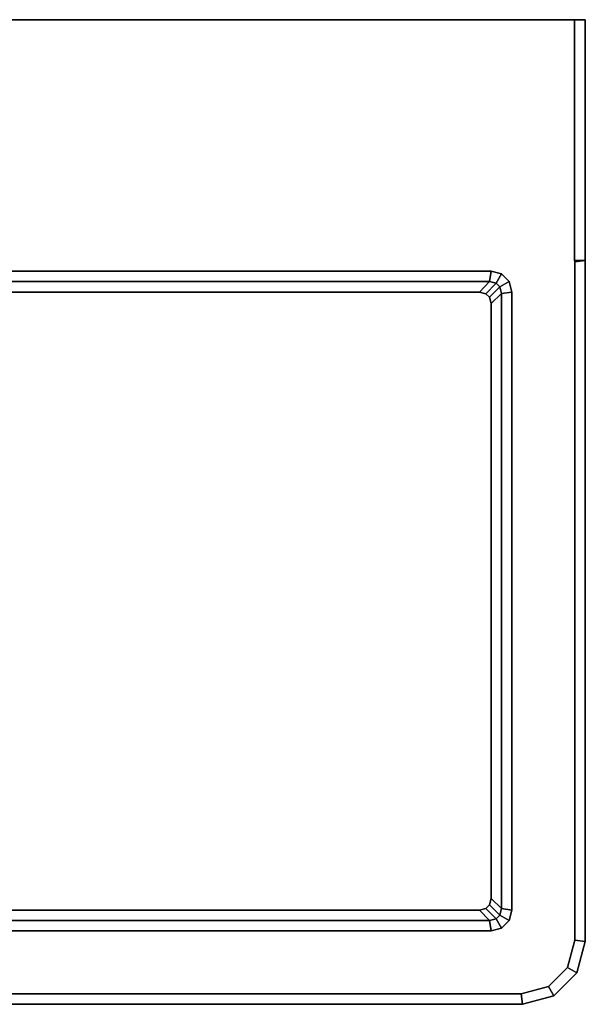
# Model space of a CAD drawing. Extents: x 0 to 1, y -0.47 to 0.
# Tile 3 of 3: x 0.73 to 1, y -0.47 to 0. Entities that reach past the tile are written whole.
import ezdxf

# ---------------------------------------------------------------- set-up
doc = ezdxf.new("R2010")
doc.units = 0
doc.layers.add('L4_BECKEN_045410', color=7, linetype='CONTINUOUS')

msp = doc.modelspace()

# ---------------------------------------------------------------- linework, layer by layer
at = {"layer": 'L4_BECKEN_045410', "color": 7}
for points, invisible_edges in [([(0, -0.44), (0, 0), (1, 0), (0, -0.44)], 12), ([(0, -0.44), (1, 0), (0.995981, -0.455), (0, -0.44)], 15), ([(1, 0, 0.125), (1, 0), (0, 0), (1, 0, 0.125)], 12), ([(0.005176, 0, 0.13), (1, 0, 0.125), (0, 0), (0.005176, 0, 0.13)], 15), ([(0.994824, -0.115, 0.13), (0.994824, 0, 0.13), (0.005176, 0, 0.13), (0.994824, -0.115, 0.13)], 12), ([(0.994824, -0.115, 0.13), (0.005176, 0, 0.13), (0.005176, -0.115, 0.13), (0.994824, -0.115, 0.13)], 13), ([(0.005176, 0, 0.13), (0.994824, 0, 0.13), (1, 0, 0.125), (0.005176, 0, 0.13)], 12), ([(0.994824, -0.115, 0.13), (1, -0.115, 0.125), (1, 0, 0.125), (0.994824, -0.115, 0.13)], 12), ([(1, 0, 0.125), (0.994824, 0, 0.13), (0.994824, -0.115, 0.13), (1, 0, 0.125)], 12), ([(1, 0), (1, -0.44), (0.995981, -0.455), (1, 0)], 12), ([(1, -0.44), (1, 0), (1, 0, 0.125), (1, -0.44)], 12), ([(1, -0.44), (1, 0, 0.125), (1, -0.115, 0.125), (1, -0.44)], 13), ([(0.994824, -0.115, 0.13), (0.005176, -0.115, 0.13), (0.045, -0.12, 0.13), (0.994824, -0.115, 0.13)], 15), ([(0.994824, -0.115, 0.13), (0.045, -0.12, 0.13), (0.955, -0.12, 0.13), (0.994824, -0.115, 0.13)], 13), ([(0.994824, -0.115, 0.13), (0.955, -0.12, 0.13), (0.96, -0.12134, 0.13), (0.994824, -0.115, 0.13)], 13), ([(0.96, -0.12134, 0.13), (0.96366, -0.125, 0.13), (0.994824, -0.115, 0.13), (0.96, -0.12134, 0.13)], 14), ([(0.96366, -0.125, 0.13), (0.965, -0.13, 0.13), (0.994824, -0.115, 0.13), (0.96366, -0.125, 0.13)], 14), ([(0.965, -0.13, 0.13), (0.995, -0.439342, 0.13), (0.994824, -0.115, 0.13), (0.965, -0.13, 0.13)], 15), ([(1, -0.115, 0.125), (0.994824, -0.115, 0.13), (0.995, -0.115658, 0.13), (1, -0.115, 0.125)], 8), ([(0.995, -0.439342, 0.13), (0.995, -0.115658, 0.13), (0.994824, -0.115, 0.13), (0.995, -0.439342, 0.13)], 12), ([(1, -0.44, 0.125), (1, -0.115, 0.125), (0.995, -0.115658, 0.13), (1, -0.44, 0.125)], 12), ([(0.995, -0.115658, 0.13), (0.995, -0.439342, 0.13), (1, -0.44, 0.125), (0.995, -0.115658, 0.13)], 12), ([(1, -0.115, 0.125), (1, -0.44, 0.125), (1, -0.44), (1, -0.115, 0.125)], 12), ([(0.955, -0.12, 0.13), (0.045, -0.12, 0.13), (0.045657, -0.12499, 0.125), (0.955, -0.12, 0.13)], 12), ([(0.045657, -0.12499, 0.125), (0.954343, -0.12499, 0.125), (0.955, -0.12, 0.13), (0.045657, -0.12499, 0.125)], 12), ([(0.96, -0.12134, 0.13), (0.955, -0.12, 0.13), (0.954343, -0.12499, 0.125), (0.96, -0.12134, 0.13)], 12), ([(0.954343, -0.12499, 0.125), (0.957417, -0.125814, 0.125), (0.96, -0.12134, 0.13), (0.954343, -0.12499, 0.125)], 12), ([(0.96366, -0.125, 0.13), (0.96, -0.12134, 0.13), (0.957417, -0.125814, 0.125), (0.96366, -0.125, 0.13)], 12), ([(0.954343, -0.12499, 0.035), (0.045657, -0.12499, 0.035), (0.050548, -0.12999, 0.03), (0.954343, -0.12499, 0.035)], 12), ([(0.045657, -0.12499, 0.035), (0.954343, -0.12499, 0.035), (0.954343, -0.12499, 0.125), (0.045657, -0.12499, 0.035)], 12), ([(0.954343, -0.12499, 0.125), (0.045657, -0.12499, 0.125), (0.045657, -0.12499, 0.035), (0.954343, -0.12499, 0.125)], 12), ([(0.050548, -0.12999, 0.03), (0.949452, -0.12999, 0.03), (0.954343, -0.12499, 0.035), (0.050548, -0.12999, 0.03)], 12), ([(0.957417, -0.125814, 0.035), (0.954343, -0.12499, 0.035), (0.949452, -0.12999, 0.03), (0.957417, -0.125814, 0.035)], 12), ([(0.949452, -0.12999, 0.03), (0.952467, -0.130786, 0.03), (0.957417, -0.125814, 0.035), (0.949452, -0.12999, 0.03)], 12), ([(0.959186, -0.127583, 0.035), (0.957417, -0.125814, 0.035), (0.952467, -0.130786, 0.03), (0.959186, -0.127583, 0.035)], 12), ([(0.954343, -0.12499, 0.035), (0.957417, -0.125814, 0.035), (0.957417, -0.125814, 0.125), (0.954343, -0.12499, 0.035)], 12), ([(0.957417, -0.125814, 0.125), (0.954343, -0.12499, 0.125), (0.954343, -0.12499, 0.035), (0.957417, -0.125814, 0.125)], 12), ([(0.957417, -0.125814, 0.125), (0.959186, -0.127583, 0.125), (0.96366, -0.125, 0.13), (0.957417, -0.125814, 0.125)], 12), ([(0.957417, -0.125814, 0.035), (0.959186, -0.127583, 0.035), (0.959186, -0.127583, 0.125), (0.957417, -0.125814, 0.035)], 12), ([(0.959186, -0.127583, 0.125), (0.957417, -0.125814, 0.125), (0.957417, -0.125814, 0.035), (0.959186, -0.127583, 0.125)], 12), ([(0.965, -0.13, 0.13), (0.96366, -0.125, 0.13), (0.959186, -0.127583, 0.125), (0.965, -0.13, 0.13)], 12), ([(0.952467, -0.130786, 0.03), (0.050548, -0.12999, 0.03), (0.045798, -0.132497, 0.03), (0.952467, -0.130786, 0.03)], 15), ([(0.952467, -0.130786, 0.03), (0.045798, -0.132497, 0.03), (0.047533, -0.424214, 0.03), (0.952467, -0.130786, 0.03)], 15), ([(0.047533, -0.424214, 0.03), (0.954202, -0.422503, 0.03), (0.952467, -0.130786, 0.03), (0.047533, -0.424214, 0.03)], 15), ([(0.952467, -0.130786, 0.03), (0.949452, -0.12999, 0.03), (0.050548, -0.12999, 0.03), (0.952467, -0.130786, 0.03)], 12), ([(0.952467, -0.130786, 0.03), (0.954202, -0.132497, 0.03), (0.959186, -0.127583, 0.035), (0.952467, -0.130786, 0.03)], 12), ([(0.95501, -0.135468, 0.03), (0.954202, -0.132497, 0.03), (0.952467, -0.130786, 0.03), (0.95501, -0.135468, 0.03)], 12), ([(0.954202, -0.422503, 0.03), (0.95501, -0.135468, 0.03), (0.952467, -0.130786, 0.03), (0.954202, -0.422503, 0.03)], 15), ([(0.96001, -0.130657, 0.035), (0.959186, -0.127583, 0.035), (0.954202, -0.132497, 0.03), (0.96001, -0.130657, 0.035)], 12), ([(0.954202, -0.132497, 0.03), (0.95501, -0.135468, 0.03), (0.96001, -0.130657, 0.035), (0.954202, -0.132497, 0.03)], 12), ([(0.96001, -0.424343, 0.035), (0.96001, -0.130657, 0.035), (0.95501, -0.135468, 0.03), (0.96001, -0.424343, 0.035)], 12), ([(0.959186, -0.127583, 0.035), (0.96001, -0.130657, 0.035), (0.96001, -0.130657, 0.125), (0.959186, -0.127583, 0.035)], 12), ([(0.96001, -0.130657, 0.125), (0.959186, -0.127583, 0.125), (0.959186, -0.127583, 0.035), (0.96001, -0.130657, 0.125)], 12), ([(0.959186, -0.127583, 0.125), (0.96001, -0.130657, 0.125), (0.965, -0.13, 0.13), (0.959186, -0.127583, 0.125)], 12), ([(0.965, -0.425, 0.13), (0.965, -0.13, 0.13), (0.96001, -0.130657, 0.125), (0.965, -0.425, 0.13)], 12), ([(0.96001, -0.130657, 0.035), (0.96001, -0.424343, 0.035), (0.96001, -0.424343, 0.125), (0.96001, -0.130657, 0.035)], 12), ([(0.96001, -0.424343, 0.125), (0.96001, -0.130657, 0.125), (0.96001, -0.130657, 0.035), (0.96001, -0.424343, 0.125)], 12), ([(0.96001, -0.130657, 0.125), (0.96001, -0.424343, 0.125), (0.965, -0.425, 0.13), (0.96001, -0.130657, 0.125)], 12), ([(0.965, -0.13, 0.13), (0.965, -0.425, 0.13), (0.995, -0.439342, 0.13), (0.965, -0.13, 0.13)], 14), ([(0.954202, -0.422503, 0.03), (0.95501, -0.419532, 0.03), (0.95501, -0.135468, 0.03), (0.954202, -0.422503, 0.03)], 12), ([(0.95501, -0.135468, 0.03), (0.95501, -0.419532, 0.03), (0.96001, -0.424343, 0.035), (0.95501, -0.135468, 0.03)], 12), ([(0.047533, -0.424214, 0.03), (0.949452, -0.42501, 0.03), (0.954202, -0.422503, 0.03), (0.047533, -0.424214, 0.03)], 15), ([(0.949452, -0.42501, 0.03), (0.952467, -0.424214, 0.03), (0.954202, -0.422503, 0.03), (0.949452, -0.42501, 0.03)], 12), ([(0.954202, -0.422503, 0.03), (0.952467, -0.424214, 0.03), (0.957417, -0.429186, 0.035), (0.954202, -0.422503, 0.03)], 12), ([(0.95501, -0.419532, 0.03), (0.954202, -0.422503, 0.03), (0.959186, -0.427417, 0.035), (0.95501, -0.419532, 0.03)], 12), ([(0.957417, -0.429186, 0.035), (0.959186, -0.427417, 0.035), (0.954202, -0.422503, 0.03), (0.957417, -0.429186, 0.035)], 12), ([(0.959186, -0.427417, 0.035), (0.96001, -0.424343, 0.035), (0.95501, -0.419532, 0.03), (0.959186, -0.427417, 0.035)], 12), ([(0.949452, -0.42501, 0.03), (0.050548, -0.42501, 0.03), (0.045657, -0.43001, 0.035), (0.949452, -0.42501, 0.03)], 12), ([(0.045657, -0.43001, 0.035), (0.954343, -0.43001, 0.035), (0.949452, -0.42501, 0.03), (0.045657, -0.43001, 0.035)], 12), ([(0.047533, -0.424214, 0.03), (0.050548, -0.42501, 0.03), (0.949452, -0.42501, 0.03), (0.047533, -0.424214, 0.03)], 12), ([(0.952467, -0.424214, 0.03), (0.949452, -0.42501, 0.03), (0.954343, -0.43001, 0.035), (0.952467, -0.424214, 0.03)], 12), ([(0.954343, -0.43001, 0.035), (0.957417, -0.429186, 0.035), (0.952467, -0.424214, 0.03), (0.954343, -0.43001, 0.035)], 12), ([(0.959186, -0.427417, 0.035), (0.957417, -0.429186, 0.035), (0.957417, -0.429186, 0.125), (0.959186, -0.427417, 0.035)], 12), ([(0.957417, -0.429186, 0.125), (0.959186, -0.427417, 0.125), (0.959186, -0.427417, 0.035), (0.957417, -0.429186, 0.125)], 12), ([(0.959186, -0.427417, 0.125), (0.957417, -0.429186, 0.125), (0.96, -0.43366, 0.13), (0.959186, -0.427417, 0.125)], 12), ([(0.96001, -0.424343, 0.035), (0.959186, -0.427417, 0.035), (0.959186, -0.427417, 0.125), (0.96001, -0.424343, 0.035)], 12), ([(0.959186, -0.427417, 0.125), (0.96001, -0.424343, 0.125), (0.96001, -0.424343, 0.035), (0.959186, -0.427417, 0.125)], 12), ([(0.96001, -0.424343, 0.125), (0.959186, -0.427417, 0.125), (0.96366, -0.43, 0.13), (0.96001, -0.424343, 0.125)], 12), ([(0.96, -0.43366, 0.13), (0.96366, -0.43, 0.13), (0.959186, -0.427417, 0.125), (0.96, -0.43366, 0.13)], 12), ([(0.96366, -0.43, 0.13), (0.965, -0.425, 0.13), (0.96001, -0.424343, 0.125), (0.96366, -0.43, 0.13)], 12), ([(0.965, -0.425, 0.13), (0.96366, -0.43, 0.13), (0.995, -0.439342, 0.13), (0.965, -0.425, 0.13)], 14), ([(0.954343, -0.43001, 0.125), (0.045657, -0.43001, 0.125), (0.045, -0.435, 0.13), (0.954343, -0.43001, 0.125)], 12), ([(0.045, -0.435, 0.13), (0.955, -0.435, 0.13), (0.954343, -0.43001, 0.125), (0.045, -0.435, 0.13)], 12), ([(0.954343, -0.43001, 0.035), (0.045657, -0.43001, 0.035), (0.045657, -0.43001, 0.125), (0.954343, -0.43001, 0.035)], 12), ([(0.045657, -0.43001, 0.125), (0.954343, -0.43001, 0.125), (0.954343, -0.43001, 0.035), (0.045657, -0.43001, 0.125)], 12), ([(0.957417, -0.429186, 0.035), (0.954343, -0.43001, 0.035), (0.954343, -0.43001, 0.125), (0.957417, -0.429186, 0.035)], 12), ([(0.954343, -0.43001, 0.125), (0.957417, -0.429186, 0.125), (0.957417, -0.429186, 0.035), (0.954343, -0.43001, 0.125)], 12), ([(0.957417, -0.429186, 0.125), (0.954343, -0.43001, 0.125), (0.955, -0.435, 0.13), (0.957417, -0.429186, 0.125)], 12), ([(0.955, -0.435, 0.13), (0.96, -0.43366, 0.13), (0.957417, -0.429186, 0.125), (0.955, -0.435, 0.13)], 12), ([(0.96366, -0.43, 0.13), (0.96, -0.43366, 0.13), (0.995, -0.439342, 0.13), (0.96366, -0.43, 0.13)], 14), ([(0.955, -0.435, 0.13), (0.045, -0.435, 0.13), (0.030658, -0.465, 0.13), (0.955, -0.435, 0.13)], 14), ([(0.955, -0.435, 0.13), (0.030658, -0.465, 0.13), (0.995, -0.439342, 0.13), (0.955, -0.435, 0.13)], 15), ([(0.96, -0.43366, 0.13), (0.955, -0.435, 0.13), (0.995, -0.439342, 0.13), (0.96, -0.43366, 0.13)], 14), ([(0.015, -0.465981), (0, -0.44), (0.995981, -0.455), (0.015, -0.465981)], 15), ([(0.030658, -0.465, 0.13), (0.982412, -0.461498, 0.13), (0.995, -0.439342, 0.13), (0.030658, -0.465, 0.13)], 15), ([(0.982412, -0.461498, 0.13), (0.991498, -0.452412, 0.13), (0.995, -0.439342, 0.13), (0.982412, -0.461498, 0.13)], 12), ([(0.995, -0.439342, 0.13), (0.991498, -0.452412, 0.13), (0.995981, -0.455, 0.125), (0.995, -0.439342, 0.13)], 12), ([(0.995981, -0.455, 0.125), (1, -0.44, 0.125), (0.995, -0.439342, 0.13), (0.995981, -0.455, 0.125)], 12), ([(1, -0.44, 0.125), (0.995981, -0.455, 0.125), (0.995981, -0.455), (1, -0.44, 0.125)], 12), ([(0.995981, -0.455), (1, -0.44), (1, -0.44, 0.125), (0.995981, -0.455)], 12), ([(0.995981, -0.455), (0.97, -0.47), (0.015, -0.465981), (0.995981, -0.455)], 15), ([(0.995981, -0.455), (0.985, -0.465981), (0.97, -0.47), (0.995981, -0.455)], 12), ([(0.991498, -0.452412, 0.13), (0.982412, -0.461498, 0.13), (0.985, -0.465981, 0.125), (0.991498, -0.452412, 0.13)], 12), ([(0.985, -0.465981, 0.125), (0.995981, -0.455, 0.125), (0.991498, -0.452412, 0.13), (0.985, -0.465981, 0.125)], 12), ([(0.995981, -0.455, 0.125), (0.985, -0.465981, 0.125), (0.985, -0.465981), (0.995981, -0.455, 0.125)], 12), ([(0.985, -0.465981), (0.995981, -0.455), (0.995981, -0.455, 0.125), (0.985, -0.465981)], 12), ([(0.969342, -0.465, 0.13), (0.030658, -0.465, 0.13), (0.03, -0.47, 0.125), (0.969342, -0.465, 0.13)], 12), ([(0.03, -0.47, 0.125), (0.97, -0.47, 0.125), (0.969342, -0.465, 0.13), (0.03, -0.47, 0.125)], 12), ([(0.030658, -0.465, 0.13), (0.969342, -0.465, 0.13), (0.982412, -0.461498, 0.13), (0.030658, -0.465, 0.13)], 12), ([(0.982412, -0.461498, 0.13), (0.969342, -0.465, 0.13), (0.97, -0.47, 0.125), (0.982412, -0.461498, 0.13)], 12), ([(0.97, -0.47, 0.125), (0.985, -0.465981, 0.125), (0.982412, -0.461498, 0.13), (0.97, -0.47, 0.125)], 12), ([(0.97, -0.47), (0.03, -0.47), (0.015, -0.465981), (0.97, -0.47)], 12), ([(0.985, -0.465981, 0.125), (0.97, -0.47, 0.125), (0.97, -0.47), (0.985, -0.465981, 0.125)], 12), ([(0.97, -0.47), (0.985, -0.465981), (0.985, -0.465981, 0.125), (0.97, -0.47)], 12), ([(0.97, -0.47, 0.125), (0.03, -0.47, 0.125), (0.03, -0.47), (0.97, -0.47, 0.125)], 12), ([(0.03, -0.47), (0.97, -0.47), (0.97, -0.47, 0.125), (0.03, -0.47)], 12)]:
    msp.add_3dface(points, dxfattribs=dict(at, invisible_edges=invisible_edges))

doc.saveas('drawing.dxf')
